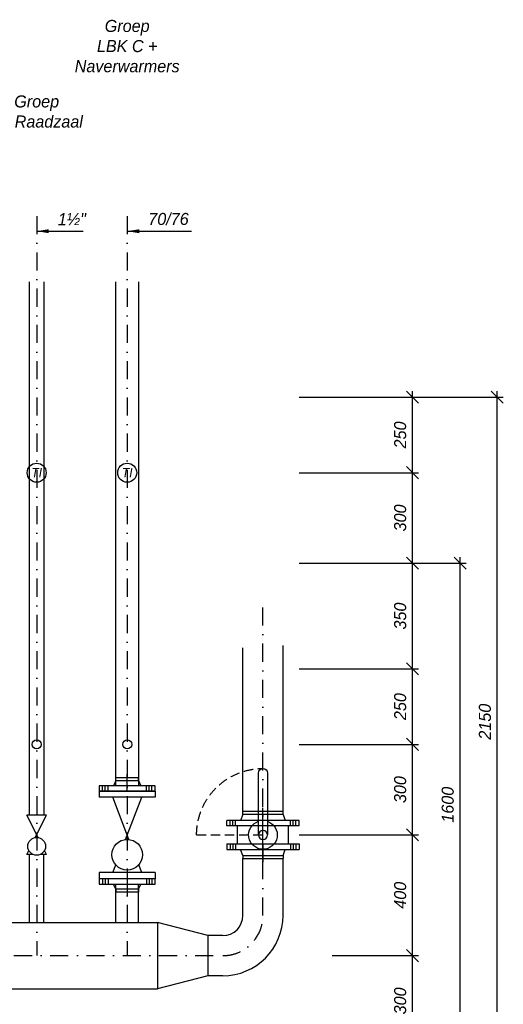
# Model space of a CAD drawing. Header units: millimetres. Extents: x -1610 to 15190, y -718 to 11182.
# Tile 9 of 12: x 9444 to 11047, y 1189 to 4451. Entities that reach past the tile are written whole.
import ezdxf
from ezdxf.enums import TextEntityAlignment as Align

# ---------------------------------------------------------------- set-up
doc = ezdxf.new("R2010")
doc.units = ezdxf.units.MM
doc.header["$LTSCALE"] = 20
for name, pattern in [('B0305', [6, 3, -1.5, 0, -1.5]), ('B0701', [2.34375, 1.5625, -0.78125]), ('B0703', [4.6875, 3.125, -1.5625]), ('CENTER2', [6, 3, -1.5, 0, -1.5])]:
    doc.linetypes.add(name, pattern=pattern)
doc.layers.get('0').update_dxf_attribs({"linetype": 'CONTINUOUS'})
doc.layers.get('DEFPOINTS').update_dxf_attribs({"linetype": 'CONTINUOUS'})
for name, color, linetype in [('WL-hidden', 8, 'B0701'), ('WL56cv-hartlijn', 7, 'B0305'), ('WL56cv-R', 5, 'B0703'), ('WL56cv-symbool', 3, 'CONTINUOUS'), ('WL56cv-symbool_HL', 7, 'CENTER2'), ('WM-maatvoering', 7, 'CONTINUOUS'), ('WT-tekst', 7, 'CONTINUOUS')]:
    doc.layers.add(name, color=color, linetype=linetype)
doc.styles.add('B-01', font='GOTHICI.TTF')
doc.dimstyles.new('SCHERMER', dxfattribs={"dimscale": 20, "dimtxt": 2, "dimasz": 2, "dimexe": 1, "dimexo": 1, "dimgap": 1, "dimtad": 1, "dimdec": 0, "dimzin": 0, "dimdsep": 46, "dimtxsty": 'B-01', "dimblk1": 'OBLIQUE', "dimblk2": 'OBLIQUE', "dimsah": 1, "dimcen": -3, "dimdle": 1, "dimclrd": 256, "dimclre": 256, "dimclrt": 256, "dimadec": 0, "dimazin": 0, "dimtfac": 0.75, "dimtdec": 0, "dimtmove": 0, "dimatfit": 1, "dimfxl": 1, "dimtvp": 1.5, "dimtolj": 1, "dimtzin": 0, "dimlwd": -1, "dimlwe": -1, "dimarcsym": 0})

# ---------------------------------------------------------------- blocks, each defined once
blk = doc.blocks.new('DN65-PN10')
for p, q in [((-38, 35), (-45, 18)), ((-38, 45), (38, 45)), ((-38, 35), (-38, 45)), ((-38, 35), (38, 35)), ((38, 35), (38, 45)), ((38, 35), (45, 18))]:
    blk.add_line(p, q)
blk.add_lwpolyline([(-92.5, 0), (92.5, 0), (92.5, 18), (-92.5, 18)], close=True)
at = {"layer": 'WL-hidden'}
for p, q in [((-81.5, 0), (-81.5, 18)), ((-63.5, 0), (-63.5, 18)), ((63.5, 0), (63.5, 18)), ((81.5, 0), (81.5, 18))]:
    blk.add_line(p, q, dxfattribs=at)
at = {"layer": 'WL56cv-hartlijn'}
for p, q in [((0, 0), (0, 56.3)), ((-72.5, 0), (-72.5, 18)), ((72.5, 0), (72.5, 18))]:
    blk.add_line(p, q, dxfattribs=at)
blk = doc.blocks.new('STAF65')
for p, q in [((-92.5, 125), (-92.5, 145)), ((92.5, 125), (92.5, 145)), ((-48, 125), (-38.1, 99.1)), ((48, 125), (38.1, 99.1)), ((5.9, 15.4), (-48, -125)), ((-5.9, 15.4), (48, -125)), ((-92.5, -145), (-92.5, -125)), ((92.5, -145), (92.5, -125))]:
    blk.add_line(p, q)
at = {"linetype": 'Continuous'}
for p, q in [((-92.5, 145), (92.5, 145)), ((-92.5, 125), (92.5, 125)), ((-92.5, -125), (92.5, -125)), ((-92.5, -145), (92.5, -145))]:
    blk.add_line(p, q, dxfattribs=at)
blk.add_circle((0, 65.7), 50.7)
blk.add_blockref('DN65-PN10', (0, 145))
at = {"rotation": 180}
blk.add_blockref('DN65-PN10', (0, -145), dxfattribs=at)
blk = doc.blocks.new('STAD40')
for p, q in [((-32.7, 65), (-11.4, 65)), ((-32.7, 65), (-26, 51.6)), ((11.4, 65), (32.7, 65)), ((32.7, 65), (26, 51.6)), ((4.5, 8.8), (-32.7, -65)), ((-4.5, 8.8), (32.7, -65)), ((-32.7, -65), (32.7, -65))]:
    blk.add_line(p, q)
blk.add_circle((0, 37.9), 29.4)
blk = doc.blocks.new('_OBLIQUE')
at = {"color": 0, "linetype": 'ByBlock'}
blk.add_line((-0.5, -0.5), (0.5, 0.5), dxfattribs=at)
blk = doc.blocks.new('*D61')
at = {"layer": 'DEFPOINTS', "color": 0, "transparency": 16777216}
for p in [(10350, 3200), (11026.7, 3200), (10091.8, 1050)]:
    blk.add_point(p, dxfattribs=at)
at = {"layer": 'WM-maatvoering', "transparency": 16777216}
for p, q in [((10370, 3200), (11046.7, 3200)), ((11026.7, 1030), (11026.7, 3220)), ((10111.8, 1050), (11046.7, 1050))]:
    blk.add_line(p, q, dxfattribs=at)
at = {"layer": 'WM-maatvoering', "transparency": 16777216, "xscale": 40, "yscale": 40, "zscale": 40}
for p, rotation in [((11026.7, 3200), 90), ((11026.7, 1050), 270)]:
    blk.add_blockref('_OBLIQUE', p, dxfattribs=dict(at, rotation=rotation))
at = {"layer": 'WM-maatvoering', "transparency": 16777216, "insert": (10985.8, 2125), "char_height": 40, "attachment_point": 5, "rotation": 90, "style": 'B-01'}
blk.add_mtext('\\A1;2150', dxfattribs=at)
blk = doc.blocks.new('*D60')
at = {"layer": 'DEFPOINTS', "color": 0, "transparency": 16777216}
for p in [(10350, 2650), (10903.3, 2650), (10091.8, 1050)]:
    blk.add_point(p, dxfattribs=at)
at = {"layer": 'WM-maatvoering', "transparency": 16777216}
for p, q in [((10370, 2650), (10923.3, 2650)), ((10903.3, 1030), (10903.3, 2670)), ((10111.8, 1050), (10923.3, 1050))]:
    blk.add_line(p, q, dxfattribs=at)
at = {"layer": 'WM-maatvoering', "transparency": 16777216, "xscale": 40, "yscale": 40, "zscale": 40}
for p, rotation in [((10903.3, 2650), 90), ((10903.3, 1050), 270)]:
    blk.add_blockref('_OBLIQUE', p, dxfattribs=dict(at, rotation=rotation))
at = {"layer": 'WM-maatvoering', "transparency": 16777216, "insert": (10862.5, 1850), "char_height": 40, "attachment_point": 5, "rotation": 90, "style": 'B-01'}
blk.add_mtext('\\A1;1600', dxfattribs=at)
blk = doc.blocks.new('*D63')
at = {"layer": 'DEFPOINTS', "color": 0, "transparency": 16777216}
for p in [(10350, 1750), (10745.7, 1750), (10459.5, 1350)]:
    blk.add_point(p, dxfattribs=at)
at = {"layer": 'WM-maatvoering', "transparency": 16777216}
for p, q in [((10745.7, 1330), (10745.7, 1770)), ((10370, 1750), (10765.7, 1750)), ((10479.5, 1350), (10765.7, 1350))]:
    blk.add_line(p, q, dxfattribs=at)
at = {"layer": 'WM-maatvoering', "transparency": 16777216, "xscale": 40, "yscale": 40, "zscale": 40}
for p, rotation in [((10745.7, 1750), 90), ((10745.7, 1350), 270)]:
    blk.add_blockref('_OBLIQUE', p, dxfattribs=dict(at, rotation=rotation))
at = {"layer": 'WM-maatvoering', "transparency": 16777216, "insert": (10704.9, 1550), "char_height": 40, "attachment_point": 5, "rotation": 90, "style": 'B-01'}
blk.add_mtext('\\A1;400', dxfattribs=at)
blk = doc.blocks.new('*D66')
at = {"layer": 'DEFPOINTS', "color": 0, "transparency": 16777216}
for p in [(10459.5, 1350), (10745.7, 1350), (10091.8, 1050)]:
    blk.add_point(p, dxfattribs=at)
at = {"layer": 'WM-maatvoering', "transparency": 16777216}
for p, q in [((10745.7, 1030), (10745.7, 1370)), ((10479.5, 1350), (10765.7, 1350)), ((10111.8, 1050), (10765.7, 1050))]:
    blk.add_line(p, q, dxfattribs=at)
at = {"layer": 'WM-maatvoering', "transparency": 16777216, "xscale": 40, "yscale": 40, "zscale": 40}
for p, rotation in [((10745.7, 1350), 90), ((10745.7, 1050), 270)]:
    blk.add_blockref('_OBLIQUE', p, dxfattribs=dict(at, rotation=rotation))
at = {"layer": 'WM-maatvoering', "transparency": 16777216, "insert": (10704.9, 1200), "char_height": 40, "attachment_point": 5, "rotation": 90, "style": 'B-01'}
blk.add_mtext('\\A1;300', dxfattribs=at)
blk = doc.blocks.new('*D67')
at = {"layer": 'DEFPOINTS', "color": 0, "transparency": 16777216}
for p in [(10350, 3200), (10745.7, 3200), (10350, 2950)]:
    blk.add_point(p, dxfattribs=at)
at = {"layer": 'WM-maatvoering', "transparency": 16777216}
for p, q in [((10370, 3200), (10765.7, 3200)), ((10745.7, 2930), (10745.7, 3220)), ((10370, 2950), (10765.7, 2950))]:
    blk.add_line(p, q, dxfattribs=at)
at = {"layer": 'WM-maatvoering', "transparency": 16777216, "xscale": 40, "yscale": 40, "zscale": 40}
for p, rotation in [((10745.7, 3200), 90), ((10745.7, 2950), 270)]:
    blk.add_blockref('_OBLIQUE', p, dxfattribs=dict(at, rotation=rotation))
at = {"layer": 'WM-maatvoering', "transparency": 16777216, "insert": (10704.9, 3075), "char_height": 40, "attachment_point": 5, "rotation": 90, "style": 'B-01'}
blk.add_mtext('\\A1;250', dxfattribs=at)
blk = doc.blocks.new('*D68')
at = {"layer": 'DEFPOINTS', "color": 0, "transparency": 16777216}
for p in [(10350, 2950), (10745.7, 2950), (10350, 2650)]:
    blk.add_point(p, dxfattribs=at)
at = {"layer": 'WM-maatvoering', "transparency": 16777216}
for p, q in [((10745.7, 2630), (10745.7, 2970)), ((10370, 2950), (10765.7, 2950)), ((10370, 2650), (10765.7, 2650))]:
    blk.add_line(p, q, dxfattribs=at)
at = {"layer": 'WM-maatvoering', "transparency": 16777216, "xscale": 40, "yscale": 40, "zscale": 40}
for p, rotation in [((10745.7, 2950), 90), ((10745.7, 2650), 270)]:
    blk.add_blockref('_OBLIQUE', p, dxfattribs=dict(at, rotation=rotation))
at = {"layer": 'WM-maatvoering', "transparency": 16777216, "insert": (10704.9, 2800), "char_height": 40, "attachment_point": 5, "rotation": 90, "style": 'B-01'}
blk.add_mtext('\\A1;300', dxfattribs=at)
blk = doc.blocks.new('*D64')
at = {"layer": 'DEFPOINTS', "color": 0, "transparency": 16777216}
for p in [(10350, 2300), (10745.7, 2300), (10350, 2050)]:
    blk.add_point(p, dxfattribs=at)
at = {"layer": 'WM-maatvoering', "transparency": 16777216}
for p, q in [((10745.7, 2030), (10745.7, 2320)), ((10370, 2300), (10765.7, 2300)), ((10370, 2050), (10765.7, 2050))]:
    blk.add_line(p, q, dxfattribs=at)
at = {"layer": 'WM-maatvoering', "transparency": 16777216, "xscale": 40, "yscale": 40, "zscale": 40}
for p, rotation in [((10745.7, 2300), 90), ((10745.7, 2050), 270)]:
    blk.add_blockref('_OBLIQUE', p, dxfattribs=dict(at, rotation=rotation))
at = {"layer": 'WM-maatvoering', "transparency": 16777216, "insert": (10704.9, 2175), "char_height": 40, "attachment_point": 5, "rotation": 90, "style": 'B-01'}
blk.add_mtext('\\A1;250', dxfattribs=at)
blk = doc.blocks.new('*D65')
at = {"layer": 'DEFPOINTS', "color": 0, "transparency": 16777216}
for p in [(10350, 2050), (10745.7, 2050), (10350, 1750)]:
    blk.add_point(p, dxfattribs=at)
at = {"layer": 'WM-maatvoering', "transparency": 16777216}
for p, q in [((10745.7, 1730), (10745.7, 2070)), ((10370, 2050), (10765.7, 2050)), ((10370, 1750), (10765.7, 1750))]:
    blk.add_line(p, q, dxfattribs=at)
at = {"layer": 'WM-maatvoering', "transparency": 16777216, "xscale": 40, "yscale": 40, "zscale": 40}
for p, rotation in [((10745.7, 2050), 90), ((10745.7, 1750), 270)]:
    blk.add_blockref('_OBLIQUE', p, dxfattribs=dict(at, rotation=rotation))
at = {"layer": 'WM-maatvoering', "transparency": 16777216, "insert": (10704.9, 1900), "char_height": 40, "attachment_point": 5, "rotation": 90, "style": 'B-01'}
blk.add_mtext('\\A1;300', dxfattribs=at)
blk = doc.blocks.new('*D62')
at = {"layer": 'DEFPOINTS', "color": 0, "transparency": 16777216}
for p in [(10350, 2650), (10745.7, 2650), (10350, 2300)]:
    blk.add_point(p, dxfattribs=at)
at = {"layer": 'WM-maatvoering', "transparency": 16777216}
for p, q in [((10370, 2650), (10765.7, 2650)), ((10745.7, 2280), (10745.7, 2670)), ((10370, 2300), (10765.7, 2300))]:
    blk.add_line(p, q, dxfattribs=at)
at = {"layer": 'WM-maatvoering', "transparency": 16777216, "xscale": 40, "yscale": 40, "zscale": 40}
for p, rotation in [((10745.7, 2650), 90), ((10745.7, 2300), 270)]:
    blk.add_blockref('_OBLIQUE', p, dxfattribs=dict(at, rotation=rotation))
at = {"layer": 'WM-maatvoering', "transparency": 16777216, "insert": (10704.9, 2475), "char_height": 40, "attachment_point": 5, "rotation": 90, "style": 'B-01'}
blk.add_mtext('\\A1;350', dxfattribs=at)
blk = doc.blocks.new('DN125-PN6')
for p, q in [((-66.5, 38), (-74, 18)), ((-66.5, 38), (-66.5, 48)), ((-66.5, 48), (66.5, 48)), ((-66.5, 38), (66.5, 38)), ((66.5, 38), (66.5, 48)), ((66.5, 38), (74, 18)), ((-120, 18), (120, 18)), ((-120, 0), (-120, 18)), ((-120, 0), (120, 0)), ((120, 0), (120, 18))]:
    blk.add_line(p, q)
at = {"layer": 'WL-hidden'}
for p, q in [((-109, 0), (-109, 18)), ((-91, 0), (-91, 18)), ((91, 0), (91, 18)), ((109, 0), (109, 18))]:
    blk.add_line(p, q, dxfattribs=at)
at = {"layer": 'WL56cv-symbool_HL'}
for p, q in [((0, 0), (0, 75.8)), ((-100, 0), (-100, 18)), ((100, 0), (100, 18))]:
    blk.add_line(p, q, dxfattribs=at)
blk = doc.blocks.new('dn125')
for p, q in [((-15, 205), (-15, 0)), ((15, 0), (15, 205)), ((-84.3, -30), (-84.3, 30)), ((84.3, -30), (84.3, 30))]:
    blk.add_line(p, q)
blk.add_circle((0, 0), 15)
for centre, radius, start, end in [((0, 205), 15, 0, 180), ((0, 0), 47.5, 108.4085, 71.5915)]:
    blk.add_arc(centre, radius, start, end)
at = {"layer": 'WL-hidden'}
blk.add_line((220, 0), (0, 0), dxfattribs=at)
blk.add_arc((0, 0), 220, 0, 90, dxfattribs=at)
at = {"layer": 'WL56cv-symbool_HL'}
blk.add_line((0, -85.2), (0, -30), dxfattribs=at)
blk.add_blockref('DN125-PN6', (0, 30))
at = {"rotation": 180}
blk.add_blockref('DN125-PN6', (0, -30), dxfattribs=at)

msp = doc.modelspace()

# ---------------------------------------------------------------- linework, layer by layer
at = {"layer": 'WL56cv-R', "linetype": 'Continuous'}
for p, q in [((9475.9, 1815), (9475.9, 3582)), ((9524.1, 3582), (9524.1, 1815)), ((9762, 1915), (9762, 3582)), ((9838, 3582), (9838, 1915)), ((10183.5, 1828), (10183.5, 2370)), ((10316.5, 1828), (10316.5, 2377.6)), ((9475.9, 1459.5), (9475.9, 1685)), ((9524.1, 1459.5), (9524.1, 1685)), ((10183.5, 1483), (10183.5, 1672)), ((10316.5, 1483), (10316.5, 1672)), ((9762, 1459.5), (9762, 1585)), ((9838, 1459.5), (9838, 1585)), ((10067, 1416.5), (9900, 1459.5)), ((10067, 1416.5), (10067, 1283.5)), ((10117, 1416.5), (10067, 1416.5)), ((10067, 1283.5), (9900, 1240.5)), ((10117, 1283.5), (10067, 1283.5))]:
    msp.add_line(p, q, dxfattribs=at)
for radius in [199.5, 66.5]:
    msp.add_arc((10117, 1483), radius, 270, 0, dxfattribs=at)
at = {"layer": 'WL56cv-symbool'}
for p, q in [((7600, 1459.5), (9900, 1459.5)), ((9900, 1459.5), (9900, 1240.5)), ((7600, 1240.5), (9900, 1240.5))]:
    msp.add_line(p, q, dxfattribs=at)
for centre, radius in [((9500, 2950), 31.5), ((9800, 2950), 31.5), ((9500, 2050), 14.9), ((9800, 2050), 14.9)]:
    msp.add_circle(centre, radius, dxfattribs=at)
at = {"layer": 'WL56cv-symbool_HL'}
for p, q in [((9500, 3800), (9500, 1350)), ((9800, 3800), (9800, 1350)), ((10250, 1483), (10250, 2503.9)), ((7383, 1350), (10113.3, 1350))]:
    msp.add_line(p, q, dxfattribs=at)
msp.add_arc((10117, 1483), 133, 270, 0, dxfattribs=at)

# ---------------------------------------------------------------- block references
at = {"layer": 'WL56cv-symbool', "xscale": -1}
msp.add_blockref('dn125', (10250, 1750), dxfattribs=at)
at = {"layer": 'WL56cv-symbool', "rotation": 180}
for name, p in [('STAF65', (9800, 1750)), ('STAD40', (9500, 1750))]:
    msp.add_blockref(name, p, dxfattribs=at)

# ---------------------------------------------------------------- texts
at = {"layer": 'WT-tekst', "style": 'B-01'}
for p in [(9500, 2950), (9800, 2950)]:
    msp.add_text('TI', height=30, dxfattribs=at).set_placement(p, align=Align.MIDDLE)
at = {"layer": 'WT-tekst', "char_height": 40, "width": 300, "attachment_point": 2, "style": 'B-01'}
for s, insert in [('Groep\\PLBK C +\\PNaverwarmers', (9800, 4450)), ('Groep\\PLV Raadzaal', (9500, 4200))]:
    msp.add_mtext(s, dxfattribs=dict(at, insert=insert))
at = {"layer": 'WT-tekst', "char_height": 40, "attachment_point": 7, "style": 'B-01'}
for s, insert in [('1½"', (9570, 3770)), ('70/76', (9870, 3770))]:
    msp.add_mtext(s, dxfattribs=dict(at, insert=insert))

# ---------------------------------------------------------------- dimensions: what is measured, and where the dimension line sits
at = {"layer": 'WM-maatvoering'}
for base, p1, p2, picture, middle in [((11026.7, 3200), (10091.8, 1050), (10350, 3200), '*D61', (10985.8, 2125)), ((10745.7, 3200), (10350, 2950), (10350, 3200), '*D67', (10704.9, 3075)), ((10745.7, 2950), (10350, 2650), (10350, 2950), '*D68', (10704.9, 2800)), ((10903.3, 2650), (10091.8, 1050), (10350, 2650), '*D60', (10862.5, 1850)), ((10745.7, 2650), (10350, 2300), (10350, 2650), '*D62', (10704.9, 2475)), ((10745.7, 2300), (10350, 2050), (10350, 2300), '*D64', (10704.9, 2175)), ((10745.7, 2050), (10350, 1750), (10350, 2050), '*D65', (10704.9, 1900)), ((10745.7, 1750), (10459.5, 1350), (10350, 1750), '*D63', (10704.9, 1550)), ((10745.7, 1350), (10091.8, 1050), (10459.5, 1350), '*D66', (10704.9, 1200))]:
    dim = msp.add_linear_dim(base=base, p1=p1, p2=p2, angle=90, dimstyle='SCHERMER', dxfattribs=at)
    dim.commit()
    dim.dimension.update_dxf_attribs({"geometry": picture, "text_midpoint": middle})

# ---------------------------------------------------------------- leaders
at = {"layer": 'WT-tekst', "annotation_type": 0, "has_hookline": 1, "hookline_direction": 0}
for points, text_width in [([(9500, 3750), (9550, 3750)], 83.7), ([(9800, 3750), (9850, 3750)], 143)]:
    msp.add_leader(points, dimstyle='SCHERMER', dxfattribs=dict(at, text_width=text_width))

doc.saveas('drawing.dxf')
